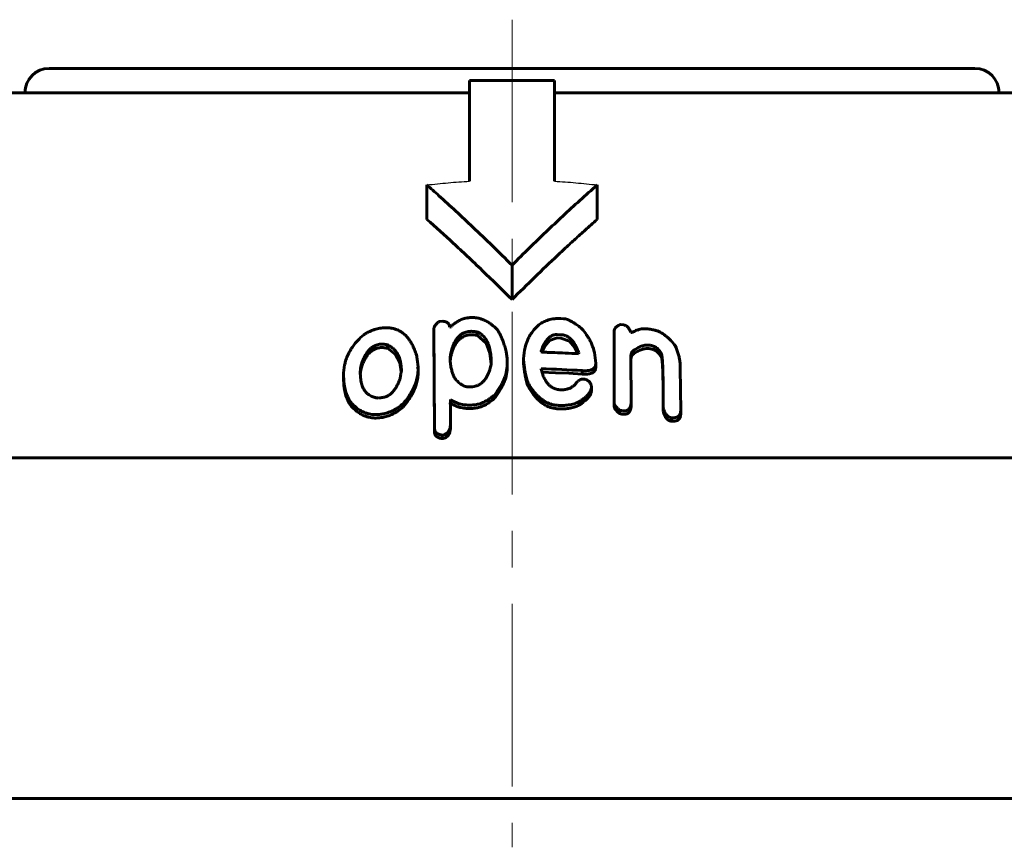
# Model space of a CAD drawing. Header units: millimetres. Extents: x -462 to 920, y -222 to 222.
# Tile 12 of 14: x 697 to 737, y 188 to 222. Entities that reach past the tile are written whole.
import ezdxf

# ---------------------------------------------------------------- set-up
doc = ezdxf.new("R2010")
doc.units = ezdxf.units.MM
for name, pattern in [('K5LT-1', [0]), ('K5LT_AXLED', [12, 7.5, -1.5, 1.5, -1.5]), ('K5LT_BASIC', [0])]:
    doc.linetypes.add(name, pattern=pattern)
doc.layers.add('Системный слой (1)', color=7, linetype='Continuous', true_color=0x6c6c6c)

# ---------------------------------------------------------------- blocks, each defined once
blk = doc.blocks.new('U37')
at = {"layer": 'Системный слой (1)', "color": 150, "linetype": 'K5LT_BASIC', "lineweight": 60, "true_color": 0x0080ff}
for p, q in [((711.961, 208.247), (711.624, 208.501)), ((712.134, 207.911), (711.961, 208.247)), ((712.196, 207.548), (712.134, 207.911))]:
    blk.add_line(p, q, dxfattribs=at)
blk = doc.blocks.new('U41')
at = {"layer": 'Системный слой (1)', "color": 150, "linetype": 'K5LT_BASIC', "lineweight": 60, "true_color": 0x0080ff}
for p, q in [((718.523, 207.499), (717.971, 207.515)), ((719.074, 207.474), (718.523, 207.499)), ((719.626, 207.441), (719.074, 207.474))]:
    blk.add_line(p, q, dxfattribs=at)
blk = doc.blocks.new('U44')
at = {"layer": 'Системный слой (1)', "color": 150, "linetype": 'K5LT_BASIC', "lineweight": 60, "true_color": 0x0080ff}
for p, q in [((721.63, 208.118), (721.662, 208.199)), ((721.662, 208.199), (721.727, 208.267)), ((721.618, 208.034), (721.63, 208.118))]:
    blk.add_line(p, q, dxfattribs=at)
blk = doc.blocks.new('U45')
at = {"layer": 'Системный слой (1)', "color": 150, "linetype": 'K5LT_BASIC', "lineweight": 60, "true_color": 0x0080ff}
for p, q in [((715.68, 208.706), (715.314, 209.034)), ((715.837, 208.295), (715.68, 208.706)), ((715.888, 207.869), (715.837, 208.295))]:
    blk.add_line(p, q, dxfattribs=at)
blk = doc.blocks.new('U47')
at = {"layer": 'Системный слой (1)', "color": 150, "linetype": 'K5LT_BASIC', "lineweight": 60, "true_color": 0x0080ff}
for p, q in [((719.096, 208.789), (718.746, 208.917)), ((719.311, 208.546), (719.096, 208.789)), ((719.443, 208.277), (719.311, 208.546))]:
    blk.add_line(p, q, dxfattribs=at)
blk = doc.blocks.new('U51')
at = {"layer": 'Системный слой (1)', "color": 150, "linetype": 'K5LT_BASIC', "lineweight": 60, "true_color": 0x0080ff}
for p, q in [((710.521, 207.522), (710.513, 207.428)), ((710.537, 207.617), (710.521, 207.522)), ((710.563, 207.711), (710.537, 207.617))]:
    blk.add_line(p, q, dxfattribs=at)
blk = doc.blocks.new('U60')
at = {"layer": 'Системный слой (1)', "color": 150, "linetype": 'K5LT_BASIC', "lineweight": 60, "true_color": 0x0080ff}
for p, q in [((718.282, 208.815), (718.094, 208.592)), ((718.602, 208.925), (718.282, 208.815)), ((718.094, 208.592), (717.97, 208.344))]:
    blk.add_line(p, q, dxfattribs=at)
blk = doc.blocks.new('U65')
at = {"layer": 'Системный слой (1)', "color": 150, "linetype": 'K5LT_BASIC', "lineweight": 60, "true_color": 0x0080ff}
for p, q in [((714.218, 206.17), (714.219, 206.197)), ((714.219, 206.223), (714.219, 206.25)), ((714.219, 206.197), (714.219, 206.223))]:
    blk.add_line(p, q, dxfattribs=at)

msp = doc.modelspace()

# ---------------------------------------------------------------- linework, layer by layer
at = {"layer": 'Системный слой (1)', "color": 30, "linetype": 'K5LT_AXLED', "lineweight": 18, "true_color": 0xff8000}
msp.add_line((716.741, 222), (716.741, 188), dxfattribs=at)
at = {"layer": 'Системный слой (1)', "color": 150, "linetype": 'K5LT_BASIC', "lineweight": 60, "true_color": 0x0080ff}
for p, q in [((697.741, 220), (735.741, 220)), ((714.991, 215.363), (714.991, 219.5)), ((714.991, 219.5), (718.491, 219.5)), ((718.491, 219.5), (718.491, 215.363)), ((691.802, 219), (714.991, 219)), ((718.491, 219), (741.68, 219)), ((713.241, 213.797), (713.241, 215.211)), ((720.241, 213.797), (720.241, 215.211)), ((716.741, 210.5), (716.741, 211.914)), ((713.752, 209.6), (713.895, 209.612)), ((718.746, 209.722), (718.855, 209.716)), ((721.205, 209.475), (721.331, 209.459)), ((713.537, 209.171), (713.537, 209.313)), ((713.554, 205.213), (713.537, 209.313)), ((713.537, 209.171), (713.554, 205.071)), ((714.182, 209.366), (714.202, 209.367)), ((715.314, 209.034), (715.314, 209.175)), ((718.602, 209.066), (718.746, 209.058)), ((720.935, 206.277), (720.935, 209.191)), ((721.618, 209.173), (721.618, 209.153)), ((721.618, 209.153), (721.655, 209.148)), ((711.624, 208.501), (711.624, 208.643)), ((718.602, 208.925), (718.746, 208.917)), ((716.501, 208.365), (716.539, 208.075)), ((717.937, 208.359), (717.954, 208.447)), ((717.954, 208.351), (717.954, 208.447)), ((719.482, 208.308), (719.465, 208.275)), ((720.13, 208.327), (720.185, 207.891)), ((721.727, 208.267), (721.727, 208.408)), ((722.859, 208.162), (722.859, 208.303)), ((710.563, 207.711), (710.563, 207.853)), ((714.202, 208), (714.202, 208.143)), ((716.539, 208.075), (716.539, 207.805)), ((716.539, 207.664), (716.539, 207.805)), ((717.218, 207.856), (717.218, 207.997)), ((720.185, 207.75), (720.185, 207.891)), ((721.618, 208.139), (721.635, 206.264)), ((709.826, 207.244), (709.826, 207.385)), ((712.865, 207.725), (712.886, 207.639)), ((712.886, 207.639), (712.886, 207.745)), ((712.886, 207.498), (712.886, 207.639)), ((717.937, 207.657), (717.937, 207.64)), ((719.626, 207.441), (719.626, 207.583)), ((723.65, 207.684), (723.667, 205.932)), ((717.361, 207.028), (717.361, 207.17)), ((719.646, 207.238), (719.735, 207.231)), ((715.065, 206.919), (714.994, 206.916)), ((716.034, 206.454), (716.034, 206.595)), ((720.004, 206.94), (720.004, 206.906)), ((720.004, 206.764), (720.004, 206.906)), ((710.096, 206.179), (710.096, 206.321)), ((712.272, 206.087), (712.272, 206.229)), ((714.202, 206.248), (714.219, 206.16)), ((714.219, 206.25), (714.219, 206.392)), ((715.137, 206.173), (715.082, 206.17)), ((719.608, 206.239), (719.608, 206.38)), ((720.935, 206.136), (720.935, 206.277)), ((721.635, 206.123), (721.635, 206.264)), ((722.948, 206.055), (722.948, 206.446)), ((714.219, 206.16), (714.219, 205.476)), ((715.137, 206.031), (715.082, 206.029)), ((721.15, 205.827), (721.15, 205.968)), ((721.294, 205.934), (721.276, 205.936)), ((721.294, 205.793), (721.276, 205.795)), ((722.948, 205.914), (722.948, 206.055)), ((723.667, 205.79), (723.667, 205.932)), ((714.219, 205.335), (714.219, 205.476)), ((723.289, 205.504), (723.289, 205.645)), ((714.056, 204.858), (714.056, 204.999)), ((713.895, 204.933), (713.878, 204.932)), ((713.878, 204.791), (713.878, 204.932)), ((713.895, 204.792), (713.878, 204.791)), ((676.741, 204), (756.741, 204)), ((757.741, 190), (675.741, 190))]:
    msp.add_line(p, q, dxfattribs=at)
for centre, radius, start, end in [((697.741, 219), 1, 90, 180), ((735.741, 219), 1, 0, 90), ((716.431, 172.521), 37.245, 80.5945, 80.9028), ((716.965, 167.222), 39.644, 98.0024, 98.2663)]:
    msp.add_arc(centre, radius, start, end, dxfattribs=at)
at = {"layer": 'Системный слой (1)', "color": 7, "linetype": 'K5LT-1'}
for points in [[(713.241, 215.211), (713.385, 215.228), (713.676, 215.259), (714.114, 215.301), (714.553, 215.336), (714.845, 215.355), (714.991, 215.363)], [(718.491, 215.363), (718.636, 215.355), (718.928, 215.336), (719.366, 215.301), (719.804, 215.259), (720.096, 215.228), (720.241, 215.211)]]:
    msp.add_open_spline(points, degree=3, dxfattribs=at)
at = {"layer": 'Системный слой (1)', "color": 150, "linetype": 'K5LT_BASIC', "lineweight": 60, "true_color": 0x0080ff}
for points, knots in [([(716.741, 211.914), (716.209, 212.446), (715.216, 213.415), (714.043, 214.5), (713.407, 215.065), (713.241, 215.211)], [0, 0, 0, 0, 2.785503, 5.164579, 6, 6, 6, 6]), ([(720.241, 215.211), (719.764, 214.792), (718.83, 213.946), (717.669, 212.835), (716.98, 212.154), (716.741, 211.914)], [0, 0, 0, 0, 2.4017, 4.74577, 6, 6, 6, 6]), ([(713.241, 213.797), (713.607, 213.475), (714.161, 212.976), (714.919, 212.272), (715.724, 211.505), (716.336, 210.904), (716.741, 210.5)], [0, 0, 0, 0, 2.151747, 3.280598, 4.526652, 7, 7, 7, 7]), ([(720.241, 213.797), (720.153, 213.719), (719.954, 213.544), (719.684, 213.302), (719.375, 213.023), (719.03, 212.707), (718.443, 212.159), (717.671, 211.421), (717.05, 210.81), (716.741, 210.5)], [0, 0, 0, 0, 0.737512, 1.675221, 2.276235, 3.354583, 4.604913, 7.2952, 10, 10, 10, 10]), ([(713.752, 209.6), (713.719, 209.576), (713.673, 209.538), (713.622, 209.488), (713.586, 209.444), (713.555, 209.396), (713.54, 209.348), (713.537, 209.322), (713.537, 209.313)], [0, 0, 0, 0, 2.763031, 3.942816, 5.011791, 6.831091, 8.223491, 9, 9, 9, 9]), ([(714.182, 209.366), (714.182, 209.397), (714.177, 209.436), (714.158, 209.476), (714.148, 209.494), (714.133, 209.515), (714.11, 209.538), (714.077, 209.562), (714.037, 209.581), (713.977, 209.601), (713.929, 209.609), (713.895, 209.612)], [0, 0, 0, 0, 3.166019, 3.76531, 4.307328, 5.112398, 6.110828, 7.270967, 8.489876, 9.607573, 12, 12, 12, 12]), ([(715.045, 209.763), (714.997, 209.76), (714.927, 209.753), (714.838, 209.735), (714.771, 209.717), (714.697, 209.692), (714.617, 209.66), (714.516, 209.609), (714.405, 209.539), (714.294, 209.453), (714.23, 209.395), (714.202, 209.367)], [0, 0, 0, 0, 1.690778, 2.462622, 3.206433, 4.172037, 5.283571, 6.377912, 8.431278, 10.364413, 12, 12, 12, 12]), ([(716.143, 209.257), (716.09, 209.313), (716, 209.4), (715.876, 209.498), (715.761, 209.576), (715.66, 209.632), (715.537, 209.686), (715.444, 209.717), (715.34, 209.743), (715.226, 209.761), (715.124, 209.766), (715.057, 209.763), (715.045, 209.763)], [0, 0, 0, 0, 2.687989, 4.320078, 5.270497, 7.19846, 7.973166, 9.362157, 10.13956, 11.103342, 12.664179, 13, 13, 13, 13]), ([(717.9, 209.509), (717.817, 209.442), (717.692, 209.321), (717.544, 209.134), (717.447, 208.976), (717.351, 208.775), (717.255, 208.485), (717.221, 208.205), (717.218, 208.026), (717.218, 207.997)], [0, 0, 0, 0, 1.652054, 2.786236, 3.970853, 4.833424, 6.712916, 9.463775, 10, 10, 10, 10]), ([(718.746, 209.722), (718.71, 209.724), (718.653, 209.726), (718.569, 209.723), (718.493, 209.717), (718.399, 209.704), (718.296, 209.681), (718.187, 209.648), (718.051, 209.594), (717.958, 209.545), (717.9, 209.509)], [0, 0, 0, 0, 1.251579, 2.031718, 2.976202, 3.980406, 5.432642, 6.846072, 8.221194, 11, 11, 11, 11]), ([(719.608, 209.304), (719.555, 209.349), (719.473, 209.413), (719.354, 209.498), (719.267, 209.555), (719.178, 209.607), (719.099, 209.647), (719.018, 209.68), (718.939, 209.705), (718.881, 209.714), (718.855, 209.716)], [0, 0, 0, 0, 2.814073, 4.119453, 5.71395, 6.864091, 8.045762, 8.973469, 10.074025, 11, 11, 11, 11]), ([(721.205, 209.475), (721.175, 209.466), (721.126, 209.448), (721.064, 209.415), (721.018, 209.381), (720.982, 209.342), (720.96, 209.304), (720.94, 209.255), (720.935, 209.217), (720.935, 209.191)], [0, 0, 0, 0, 1.898786, 3.176523, 4.536252, 5.880962, 6.982352, 7.873221, 10, 10, 10, 10]), ([(721.618, 209.173), (721.611, 209.187), (721.597, 209.217), (721.571, 209.265), (721.54, 209.313), (721.509, 209.353), (721.479, 209.384), (721.451, 209.408), (721.42, 209.429), (721.389, 209.444), (721.359, 209.454), (721.34, 209.457), (721.331, 209.459)], [0, 0, 0, 0, 1.538204, 3.509798, 5.459812, 7.178476, 8.348925, 9.424773, 10.493132, 11.506831, 12.281727, 13, 13, 13, 13]), ([(710.655, 209.055), (710.565, 208.98), (710.429, 208.853), (710.271, 208.67), (710.168, 208.528), (710.071, 208.37), (709.981, 208.189), (709.911, 207.993), (709.844, 207.724), (709.826, 207.527), (709.826, 207.385)], [0, 0, 0, 0, 1.738836, 2.82707, 3.835327, 4.592273, 5.942738, 7.304619, 8.304245, 11, 11, 11, 11]), ([(711.32, 209.326), (711.245, 209.314), (711.128, 209.285), (711.002, 209.239), (710.9, 209.195), (710.79, 209.139), (710.7, 209.084), (710.655, 209.055)], [0, 0, 0, 0, 2.442065, 3.859676, 4.380073, 6.146694, 8, 8, 8, 8]), ([(712.831, 208.169), (712.809, 208.247), (712.761, 208.396), (712.677, 208.592), (712.591, 208.75), (712.517, 208.861), (712.434, 208.966), (712.354, 209.049), (712.271, 209.119), (712.185, 209.18), (712.102, 209.227), (711.99, 209.276), (711.879, 209.313), (711.717, 209.342), (711.528, 209.35), (711.391, 209.337), (711.32, 209.326)], [0, 0, 0, 0, 2.2688, 4.346965, 5.795623, 7.097762, 7.880491, 9.272701, 10.009309, 10.541229, 11.793552, 12.189864, 13.252639, 14.302688, 15.587717, 17, 17, 17, 17]), ([(714.202, 208.143), (714.213, 208.214), (714.234, 208.327), (714.274, 208.477), (714.311, 208.589), (714.35, 208.683), (714.393, 208.771), (714.436, 208.843), (714.478, 208.901), (714.528, 208.962), (714.58, 209.014), (714.643, 209.063), (714.683, 209.09), (714.74, 209.123), (714.812, 209.154), (714.892, 209.178), (714.971, 209.192), (715.019, 209.196), (715.045, 209.197)], [0, 0, 0, 0, 3.191603, 4.972326, 6.659356, 8.183198, 9.245968, 10.736105, 11.54399, 12.066954, 13.800416, 14.296274, 14.918984, 15.504248, 16.509079, 17.505398, 18.179126, 19, 19, 19, 19]), ([(714.202, 208.001), (714.213, 208.073), (714.234, 208.185), (714.274, 208.336), (714.311, 208.447), (714.35, 208.541), (714.393, 208.63), (714.436, 208.701), (714.478, 208.759), (714.528, 208.821), (714.58, 208.873), (714.643, 208.922), (714.683, 208.949), (714.74, 208.981), (714.812, 209.013), (714.892, 209.036), (714.971, 209.05), (715.019, 209.055), (715.045, 209.056)], [0, 0, 0, 0, 3.191603, 4.972326, 6.659356, 8.183198, 9.245968, 10.736105, 11.54399, 12.066954, 13.800416, 14.296274, 14.918984, 15.504248, 16.509079, 17.505398, 18.179126, 19, 19, 19, 19]), ([(715.314, 209.175), (715.292, 209.178), (715.253, 209.182), (715.197, 209.188), (715.15, 209.193), (715.109, 209.196), (715.081, 209.197), (715.06, 209.198), (715.049, 209.198), (715.045, 209.197)], [0, 0, 0, 0, 2.512746, 4.31796, 6.316921, 7.775851, 8.785342, 9.49352, 10, 10, 10, 10]), ([(715.314, 209.034), (715.292, 209.037), (715.253, 209.041), (715.197, 209.047), (715.15, 209.051), (715.109, 209.054), (715.081, 209.056), (715.06, 209.056), (715.049, 209.056), (715.045, 209.056)], [0, 0, 0, 0, 2.512746, 4.31796, 6.316921, 7.775851, 8.785342, 9.49352, 10, 10, 10, 10]), ([(715.891, 207.881), (715.891, 207.963), (715.886, 208.093), (715.868, 208.269), (715.846, 208.405), (715.819, 208.519), (715.786, 208.625), (715.748, 208.722), (715.702, 208.813), (715.641, 208.911), (715.578, 208.988), (715.496, 209.064), (715.421, 209.121), (715.352, 209.158), (715.314, 209.175)], [0, 0, 0, 0, 2.624666, 4.130215, 5.590446, 6.967239, 7.832652, 9.060281, 10.162212, 10.930306, 12.503607, 13.010403, 13.986996, 15, 15, 15, 15]), ([(716.501, 208.365), (716.483, 208.439), (716.454, 208.545), (716.41, 208.685), (716.374, 208.789), (716.332, 208.895), (716.28, 209.012), (716.22, 209.132), (716.169, 209.217), (716.143, 209.257)], [0, 0, 0, 0, 2.447631, 3.454655, 4.616609, 5.896677, 7.024027, 8.558937, 10, 10, 10, 10]), ([(718.602, 209.066), (718.587, 209.067), (718.563, 209.067), (718.528, 209.065), (718.494, 209.06), (718.454, 209.05), (718.413, 209.036), (718.371, 209.017), (718.328, 208.991), (718.283, 208.959), (718.237, 208.917), (718.191, 208.868), (718.147, 208.813), (718.101, 208.746), (718.049, 208.658), (717.999, 208.555), (717.967, 208.48), (717.954, 208.447)], [0, 0, 0, 0, 0.71624, 1.083961, 1.621511, 2.292582, 3.021465, 3.772067, 4.607585, 5.612885, 6.776045, 8.070721, 9.477831, 10.923969, 12.939811, 15.737414, 18, 18, 18, 18]), ([(719.482, 208.308), (719.463, 208.367), (719.428, 208.462), (719.369, 208.588), (719.319, 208.677), (719.273, 208.746), (719.231, 208.8), (719.18, 208.859), (719.121, 208.913), (719.059, 208.957), (719.013, 208.985), (718.968, 209.007), (718.91, 209.029), (718.837, 209.049), (718.777, 209.057), (718.746, 209.058)], [0, 0, 0, 0, 3.002362, 4.858217, 6.578313, 7.740329, 8.616644, 9.576525, 11.147917, 11.957211, 12.599347, 13.260372, 13.863115, 14.875738, 16, 16, 16, 16]), ([(720.13, 208.327), (720.102, 208.438), (720.048, 208.6), (719.953, 208.804), (719.879, 208.939), (719.771, 209.106), (719.678, 209.225), (719.608, 209.304)], [0, 0, 0, 0, 2.594918, 3.813, 4.911823, 5.883665, 8, 8, 8, 8]), ([(722.32, 209.297), (722.271, 209.305), (722.18, 209.31), (722.061, 209.297), (721.981, 209.279), (721.889, 209.253), (721.784, 209.213), (721.696, 209.17), (721.655, 209.148)], [0, 0, 0, 0, 1.797894, 3.292066, 4.441356, 4.95257, 7.007475, 9, 9, 9, 9]), ([(723.435, 208.609), (723.384, 208.677), (723.306, 208.773), (723.185, 208.898), (723.098, 208.978), (723.012, 209.045), (722.938, 209.097), (722.862, 209.143), (722.767, 209.192), (722.651, 209.236), (722.564, 209.257), (722.518, 209.265)], [0, 0, 0, 0, 2.960033, 4.16016, 5.696388, 6.764065, 7.573178, 8.458309, 9.45452, 10.706472, 12, 12, 12, 12]), ([(710.563, 207.853), (710.583, 207.915), (710.615, 208.008), (710.672, 208.136), (710.72, 208.227), (710.779, 208.321), (710.836, 208.394), (710.908, 208.471), (710.969, 208.524), (711.033, 208.567), (711.077, 208.592), (711.139, 208.622), (711.214, 208.649), (711.275, 208.661), (711.303, 208.666)], [0, 0, 0, 0, 2.904128, 4.270601, 5.970636, 7.232127, 8.788854, 9.643034, 11.261401, 11.743952, 12.382763, 13.003859, 14.064167, 15, 15, 15, 15]), ([(711.624, 208.643), (711.596, 208.65), (711.539, 208.662), (711.455, 208.672), (711.376, 208.674), (711.327, 208.669), (711.303, 208.666)], [0, 0, 0, 0, 1.970782, 3.851431, 5.51168, 7, 7, 7, 7]), ([(712.2, 207.561), (712.2, 207.65), (712.192, 207.798), (712.157, 207.979), (712.124, 208.088), (712.095, 208.164), (712.063, 208.232), (712.018, 208.313), (711.957, 208.397), (711.882, 208.477), (711.797, 208.547), (711.71, 208.601), (711.65, 208.631), (711.624, 208.643)], [0, 0, 0, 0, 3.037142, 5.030314, 6.241486, 6.91014, 7.768581, 8.731215, 9.943266, 11.090941, 12.136334, 13.229737, 14, 14, 14, 14]), ([(721.727, 208.408), (721.773, 208.441), (721.851, 208.492), (721.959, 208.548), (722.029, 208.578), (722.092, 208.599), (722.158, 208.618), (722.239, 208.632), (722.324, 208.636), (722.38, 208.631), (722.409, 208.626)], [0, 0, 0, 0, 2.853611, 4.503882, 5.722752, 6.341165, 7.479859, 8.742938, 9.818625, 11, 11, 11, 11]), ([(722.409, 208.626), (722.433, 208.623), (722.471, 208.615), (722.52, 208.6), (722.563, 208.584), (722.612, 208.561), (722.672, 208.525), (722.734, 208.474), (722.785, 208.418), (722.827, 208.361), (722.848, 208.324), (722.859, 208.303)], [0, 0, 0, 0, 1.354483, 2.159293, 2.937334, 3.932436, 5.319582, 7.124477, 8.922473, 10.329576, 12, 12, 12, 12]), ([(723.65, 207.684), (723.65, 207.774), (723.642, 207.917), (723.609, 208.113), (723.554, 208.332), (723.49, 208.497), (723.435, 208.609)], [0, 0, 0, 0, 2.057599, 3.237444, 4.414988, 7, 7, 7, 7]), ([(711.303, 208.524), (711.282, 208.521), (711.234, 208.512), (711.169, 208.492), (711.107, 208.466), (711.057, 208.44), (710.986, 208.396), (710.92, 208.341), (710.851, 208.27), (710.801, 208.208), (710.755, 208.141), (710.709, 208.066), (710.666, 207.982), (710.613, 207.86), (710.582, 207.771), (710.563, 207.711)], [0, 0, 0, 0, 0.748424, 1.682875, 2.352816, 3.13287, 3.75136, 5.471912, 6.433906, 7.762068, 8.829089, 9.944953, 11.606397, 13.067026, 16, 16, 16, 16]), ([(711.624, 208.501), (711.596, 208.508), (711.539, 208.521), (711.455, 208.531), (711.376, 208.533), (711.327, 208.528), (711.303, 208.524)], [0, 0, 0, 0, 1.970782, 3.851431, 5.51168, 7, 7, 7, 7]), ([(717.937, 208.359), (717.943, 208.356), (717.953, 208.351), (717.966, 208.346), (717.978, 208.342), (717.987, 208.34), (717.992, 208.34)], [0, 0, 0, 0, 2.590913, 3.985375, 5.279698, 7, 7, 7, 7]), ([(717.992, 208.34), (718.046, 208.338), (718.15, 208.335), (718.318, 208.329), (718.576, 208.32), (718.963, 208.303), (719.287, 208.286), (719.465, 208.275)], [0, 0, 0, 0, 0.885205, 1.687785, 2.734791, 5.087884, 8, 8, 8, 8]), ([(721.618, 208.139), (721.618, 208.167), (721.62, 208.213), (721.633, 208.275), (721.658, 208.341), (721.692, 208.385), (721.727, 208.408)], [0, 0, 0, 0, 1.995123, 3.281781, 4.513032, 7, 7, 7, 7]), ([(721.727, 208.267), (721.773, 208.3), (721.851, 208.351), (721.959, 208.407), (722.029, 208.436), (722.092, 208.458), (722.158, 208.477), (722.239, 208.49), (722.324, 208.494), (722.38, 208.49), (722.409, 208.485)], [0, 0, 0, 0, 2.853611, 4.503882, 5.722752, 6.341165, 7.479859, 8.742938, 9.818625, 11, 11, 11, 11]), ([(722.409, 208.485), (722.433, 208.481), (722.471, 208.473), (722.52, 208.458), (722.563, 208.443), (722.612, 208.42), (722.672, 208.383), (722.734, 208.333), (722.785, 208.277), (722.827, 208.22), (722.848, 208.182), (722.859, 208.162)], [0, 0, 0, 0, 1.354483, 2.159293, 2.937334, 3.932436, 5.319582, 7.124477, 8.922473, 10.329576, 12, 12, 12, 12]), ([(722.859, 208.303), (722.861, 208.303), (722.863, 208.302), (722.865, 208.3), (722.867, 208.298), (722.869, 208.296), (722.872, 208.291), (722.875, 208.284), (722.88, 208.271), (722.885, 208.252), (722.891, 208.225), (722.896, 208.193), (722.902, 208.147), (722.909, 208.087), (722.915, 208.008), (722.922, 207.904), (722.929, 207.752), (722.936, 207.547), (722.942, 207.31), (722.945, 207.081), (722.947, 206.795), (722.948, 206.587), (722.948, 206.446)], [0, 0, 0, 0, 0.041405, 0.059023, 0.082527, 0.115643, 0.166503, 0.252017, 0.405228, 0.645051, 0.969161, 1.370612, 1.854734, 2.633106, 3.612035, 4.757665, 6.500102, 9.226654, 12.375168, 15.28587, 17.74582, 23, 23, 23, 23]), ([(710.563, 207.853), (710.549, 207.813), (710.527, 207.726), (710.514, 207.611), (710.512, 207.536), (710.512, 207.508)], [0, 0, 0, 0, 2.105656, 4.499335, 6, 6, 6, 6]), ([(712.886, 207.745), (712.886, 207.747), (712.885, 207.754), (712.884, 207.766), (712.882, 207.784), (712.879, 207.809), (712.874, 207.85), (712.867, 207.907), (712.852, 208.015), (712.84, 208.105), (712.831, 208.169)], [0, 0, 0, 0, 0.186985, 0.554316, 0.91041, 1.554744, 2.559124, 4.045888, 5.97909, 11, 11, 11, 11]), ([(714.202, 208), (714.208, 207.927), (714.22, 207.821), (714.244, 207.687), (714.263, 207.601), (714.283, 207.523), (714.314, 207.426), (714.341, 207.356), (714.363, 207.31)], [0, 0, 0, 0, 2.806796, 4.072363, 5.168119, 6.185917, 7.124989, 9, 9, 9, 9]), ([(715.065, 206.919), (715.105, 206.921), (715.177, 206.929), (715.262, 206.951), (715.317, 206.971), (715.359, 206.989), (715.404, 207.012), (715.457, 207.046), (715.512, 207.089), (715.566, 207.14), (715.617, 207.198), (715.66, 207.259), (715.707, 207.334), (715.755, 207.428), (715.805, 207.551), (715.853, 207.704), (715.878, 207.817), (715.891, 207.881)], [0, 0, 0, 0, 1.267579, 2.281051, 2.818295, 3.206122, 3.803932, 4.565627, 5.433718, 6.370387, 7.386995, 8.458328, 9.370876, 11.019039, 12.9232, 15.067454, 18, 18, 18, 18]), ([(716.034, 206.595), (716.115, 206.704), (716.227, 206.87), (716.355, 207.103), (716.437, 207.288), (716.497, 207.471), (716.531, 207.643), (716.539, 207.751), (716.539, 207.805)], [0, 0, 0, 0, 2.602905, 3.872901, 5.304934, 6.703508, 7.852297, 9, 9, 9, 9]), ([(717.218, 207.997), (717.225, 207.92), (717.239, 207.795), (717.283, 207.519), (717.324, 207.321), (717.361, 207.17)], [0, 0, 0, 0, 1.682059, 2.689378, 6, 6, 6, 6]), ([(717.218, 207.856), (717.225, 207.778), (717.239, 207.654), (717.283, 207.378), (717.324, 207.18), (717.361, 207.028)], [0, 0, 0, 0, 1.682059, 2.689378, 6, 6, 6, 6]), ([(719.626, 207.583), (719.679, 207.579), (719.771, 207.575), (719.866, 207.584), (719.914, 207.592), (719.941, 207.598), (719.979, 207.608), (720.022, 207.624), (720.067, 207.648), (720.105, 207.678), (720.133, 207.71), (720.158, 207.75), (720.18, 207.81), (720.185, 207.861), (720.185, 207.891)], [0, 0, 0, 0, 2.906104, 4.774367, 5.093595, 5.587169, 6.296414, 7.244994, 8.285155, 9.347949, 10.330734, 11.152742, 12.745573, 15, 15, 15, 15]), ([(722.859, 208.162), (722.861, 208.161), (722.863, 208.16), (722.865, 208.159), (722.867, 208.157), (722.869, 208.154), (722.872, 208.15), (722.875, 208.142), (722.88, 208.129), (722.885, 208.11), (722.891, 208.084), (722.896, 208.051), (722.902, 208.006), (722.909, 207.945), (722.915, 207.867), (722.922, 207.762), (722.929, 207.611), (722.936, 207.405), (722.942, 207.169), (722.945, 206.939), (722.947, 206.653), (722.948, 206.446), (722.948, 206.304)], [0, 0, 0, 0, 0.041405, 0.059023, 0.082527, 0.115643, 0.166503, 0.252017, 0.405228, 0.645051, 0.969161, 1.370612, 1.854734, 2.633106, 3.612035, 4.757665, 6.500102, 9.226654, 12.375168, 15.28587, 17.74582, 23, 23, 23, 23]), ([(709.826, 207.385), (709.826, 207.289), (709.833, 207.146), (709.859, 206.959), (709.896, 206.779), (709.964, 206.563), (710.047, 206.399), (710.096, 206.321)], [0, 0, 0, 0, 2.070939, 3.099266, 4.106596, 6.068724, 8, 8, 8, 8]), ([(710.512, 207.508), (710.512, 207.436), (710.516, 207.323), (710.536, 207.172), (710.56, 207.061), (710.589, 206.966), (710.628, 206.869), (710.675, 206.783), (710.743, 206.692), (710.807, 206.63), (710.881, 206.576), (710.95, 206.536), (711.033, 206.502), (711.137, 206.472), (711.216, 206.459), (711.266, 206.455)], [0, 0, 0, 0, 2.616272, 4.080238, 5.475185, 6.748314, 7.645074, 9.228259, 10.16163, 11.534466, 12.1368, 13.037394, 13.900674, 14.701953, 16, 16, 16, 16]), ([(712.146, 207.249), (712.15, 207.278), (712.157, 207.328), (712.167, 207.396), (712.176, 207.447), (712.183, 207.486), (712.188, 207.512), (712.192, 207.53), (712.196, 207.546), (712.198, 207.556), (712.2, 207.561)], [0, 0, 0, 0, 3.085543, 5.219641, 7.205968, 8.517964, 9.296772, 9.980017, 10.456736, 11, 11, 11, 11]), ([(712.272, 206.229), (712.347, 206.316), (712.471, 206.475), (712.602, 206.68), (712.686, 206.836), (712.752, 206.98), (712.817, 207.156), (712.871, 207.382), (712.886, 207.549), (712.886, 207.639)], [0, 0, 0, 0, 2.026055, 3.580087, 4.476427, 5.366037, 6.602313, 8.142607, 10, 10, 10, 10]), ([(712.272, 206.087), (712.347, 206.175), (712.471, 206.333), (712.602, 206.538), (712.686, 206.695), (712.752, 206.838), (712.817, 207.015), (712.871, 207.241), (712.886, 207.407), (712.886, 207.498)], [0, 0, 0, 0, 2.026055, 3.580087, 4.476427, 5.366037, 6.602313, 8.142607, 10, 10, 10, 10]), ([(712.865, 207.725), (712.869, 207.726), (712.873, 207.727), (712.878, 207.729), (712.881, 207.731), (712.883, 207.734), (712.885, 207.738), (712.886, 207.742), (712.886, 207.745)], [0, 0, 0, 0, 2.492251, 3.477821, 4.343884, 5.213958, 6.226146, 9, 9, 9, 9]), ([(716.034, 206.454), (716.115, 206.563), (716.227, 206.728), (716.355, 206.962), (716.437, 207.146), (716.497, 207.329), (716.531, 207.502), (716.539, 207.61), (716.539, 207.664)], [0, 0, 0, 0, 2.602905, 3.872901, 5.304934, 6.703508, 7.852297, 9, 9, 9, 9]), ([(717.937, 207.64), (717.951, 207.58), (717.977, 207.487), (718.023, 207.362), (718.064, 207.27), (718.106, 207.193), (718.152, 207.121), (718.196, 207.062), (718.242, 207.012), (718.295, 206.962), (718.35, 206.919), (718.422, 206.877), (718.486, 206.847), (718.569, 206.82), (718.65, 206.804), (718.705, 206.799), (718.729, 206.798)], [0, 0, 0, 0, 2.88206, 4.488498, 6.014338, 7.398283, 8.366384, 9.727225, 10.527572, 11.124514, 12.650289, 13.21123, 14.206572, 15.156437, 16.225426, 17, 17, 17, 17]), ([(719.626, 207.441), (719.679, 207.437), (719.771, 207.434), (719.866, 207.442), (719.914, 207.451), (719.941, 207.456), (719.979, 207.466), (720.022, 207.483), (720.067, 207.507), (720.105, 207.536), (720.133, 207.568), (720.158, 207.609), (720.18, 207.668), (720.185, 207.72), (720.185, 207.75)], [0, 0, 0, 0, 2.906104, 4.774367, 5.093595, 5.587169, 6.296414, 7.244994, 8.285155, 9.347949, 10.330734, 11.152742, 12.745573, 15, 15, 15, 15]), ([(709.826, 207.244), (709.826, 207.148), (709.833, 207.005), (709.859, 206.818), (709.896, 206.638), (709.964, 206.421), (710.047, 206.258), (710.096, 206.179)], [0, 0, 0, 0, 2.070939, 3.099266, 4.106596, 6.068724, 8, 8, 8, 8]), ([(711.446, 206.48), (711.471, 206.484), (711.506, 206.491), (711.554, 206.506), (711.597, 206.522), (711.65, 206.548), (711.705, 206.582), (711.761, 206.625), (711.819, 206.679), (711.874, 206.741), (711.922, 206.804), (711.975, 206.884), (712.036, 206.991), (712.096, 207.12), (712.13, 207.208), (712.146, 207.249)], [0, 0, 0, 0, 0.923689, 1.284071, 1.868561, 2.653212, 3.548347, 4.415861, 5.550427, 6.93449, 8.030289, 9.142636, 11.354741, 13.846563, 16, 16, 16, 16]), ([(714.363, 207.31), (714.395, 207.266), (714.448, 207.2), (714.528, 207.117), (714.582, 207.07), (714.628, 207.035), (714.666, 207.008), (714.721, 206.977), (714.775, 206.952), (714.834, 206.933), (714.893, 206.919), (714.951, 206.915), (714.986, 206.915), (714.994, 206.916)], [0, 0, 0, 0, 3.331425, 5.078353, 6.741631, 7.39557, 8.260421, 9.292326, 10.739849, 11.290675, 12.378185, 13.625948, 14, 14, 14, 14]), ([(717.361, 207.17), (717.404, 207.085), (717.467, 206.972), (717.573, 206.812), (717.658, 206.699), (717.746, 206.597), (717.814, 206.529), (717.879, 206.468), (717.946, 206.413), (718.059, 206.334), (718.16, 206.276), (718.268, 206.232), (718.337, 206.207), (718.443, 206.178), (718.549, 206.161), (718.62, 206.157), (718.636, 206.156)], [0, 0, 0, 0, 3.264913, 4.301952, 6.295987, 7.813298, 8.553175, 9.269068, 10.517882, 11.121868, 13.260757, 13.748694, 14.250412, 15.212712, 16.577945, 17, 17, 17, 17]), ([(717.361, 207.028), (717.404, 206.943), (717.467, 206.831), (717.573, 206.671), (717.658, 206.557), (717.746, 206.456), (717.814, 206.387), (717.879, 206.327), (717.946, 206.272), (718.059, 206.192), (718.16, 206.135), (718.268, 206.091), (718.337, 206.066), (718.443, 206.037), (718.549, 206.02), (718.62, 206.015), (718.636, 206.014)], [0, 0, 0, 0, 3.264913, 4.301952, 6.295987, 7.813298, 8.553175, 9.269068, 10.517882, 11.121868, 13.260757, 13.748694, 14.250412, 15.212712, 16.577945, 17, 17, 17, 17]), ([(719.394, 207.097), (719.367, 207.06), (719.322, 207.005), (719.247, 206.94), (719.188, 206.899), (719.129, 206.867), (719.07, 206.842), (719.008, 206.823), (718.941, 206.808), (718.848, 206.796), (718.775, 206.796), (718.729, 206.798)], [0, 0, 0, 0, 2.508555, 3.866338, 5.084946, 6.065191, 7.04458, 8.013111, 8.971042, 10.040945, 12, 12, 12, 12]), ([(719.646, 207.238), (719.636, 207.239), (719.623, 207.238), (719.605, 207.235), (719.588, 207.23), (719.564, 207.221), (719.535, 207.206), (719.504, 207.187), (719.476, 207.167), (719.439, 207.138), (719.412, 207.114), (719.394, 207.097)], [0, 0, 0, 0, 1.02211, 1.379984, 1.985369, 3.013678, 4.351407, 5.893093, 7.419454, 8.671525, 12, 12, 12, 12]), ([(720.004, 206.94), (720, 206.961), (719.992, 206.992), (719.975, 207.036), (719.955, 207.074), (719.926, 207.116), (719.888, 207.154), (719.849, 207.182), (719.814, 207.202), (719.776, 207.218), (719.75, 207.227), (719.735, 207.231)], [0, 0, 0, 0, 2.116859, 3.151405, 4.504638, 6.138743, 7.736065, 8.963192, 9.989886, 10.858108, 12, 12, 12, 12]), ([(715.137, 206.173), (715.203, 206.175), (715.326, 206.193), (715.459, 206.235), (715.557, 206.276), (715.633, 206.312), (715.74, 206.372), (715.878, 206.465), (715.978, 206.546), (716.034, 206.595)], [0, 0, 0, 0, 1.781104, 3.416835, 3.90908, 4.847495, 5.893102, 7.578075, 10, 10, 10, 10]), ([(719.608, 206.38), (719.659, 206.417), (719.741, 206.48), (719.832, 206.565), (719.881, 206.622), (719.913, 206.662), (719.939, 206.7), (719.971, 206.757), (719.997, 206.826), (720.004, 206.882), (720.004, 206.906)], [0, 0, 0, 0, 2.792614, 4.650119, 5.785044, 6.401832, 7.178962, 8.029002, 9.735831, 11, 11, 11, 11]), ([(719.608, 206.239), (719.659, 206.275), (719.741, 206.339), (719.832, 206.424), (719.881, 206.48), (719.913, 206.521), (719.939, 206.558), (719.971, 206.616), (719.997, 206.685), (720.004, 206.74), (720.004, 206.764)], [0, 0, 0, 0, 2.792614, 4.650119, 5.785044, 6.401832, 7.178962, 8.029002, 9.735831, 11, 11, 11, 11]), ([(710.096, 206.321), (710.151, 206.252), (710.249, 206.145), (710.391, 206.028), (710.522, 205.94), (710.631, 205.884), (710.756, 205.837), (710.858, 205.807), (710.999, 205.783), (711.164, 205.773), (711.286, 205.783), (711.354, 205.792)], [0, 0, 0, 0, 2.607965, 4.140629, 5.083942, 6.819207, 7.234791, 8.344464, 9.337302, 10.497818, 12, 12, 12, 12]), ([(710.096, 206.179), (710.151, 206.111), (710.249, 206.004), (710.391, 205.886), (710.522, 205.798), (710.631, 205.742), (710.756, 205.695), (710.858, 205.665), (710.999, 205.641), (711.164, 205.632), (711.286, 205.641), (711.354, 205.651)], [0, 0, 0, 0, 2.607965, 4.140629, 5.083942, 6.819207, 7.234791, 8.344464, 9.337302, 10.497818, 12, 12, 12, 12]), ([(711.354, 205.792), (711.409, 205.8), (711.499, 205.817), (711.608, 205.847), (711.691, 205.874), (711.771, 205.905), (711.862, 205.946), (711.96, 205.998), (712.105, 206.088), (712.206, 206.169), (712.272, 206.229)], [0, 0, 0, 0, 1.661691, 2.753172, 3.459885, 4.321429, 5.401412, 6.596369, 7.89287, 11, 11, 11, 11]), ([(714.202, 206.248), (714.203, 206.248), (714.205, 206.248), (714.206, 206.249), (714.207, 206.25), (714.208, 206.252), (714.209, 206.255), (714.211, 206.26), (714.213, 206.269), (714.215, 206.282), (714.217, 206.3), (714.218, 206.32), (714.219, 206.351), (714.219, 206.375), (714.219, 206.392)], [0, 0, 0, 0, 0.188817, 0.323951, 0.431236, 0.593904, 0.853948, 1.312042, 2.149654, 3.626913, 5.527028, 7.638768, 9.869349, 15, 15, 15, 15]), ([(714.219, 206.392), (714.263, 206.362), (714.336, 206.318), (714.435, 206.273), (714.528, 206.237), (714.633, 206.206), (714.753, 206.184), (714.901, 206.168), (715.007, 206.167), (715.082, 206.17)], [0, 0, 0, 0, 1.939633, 3.083508, 3.732707, 5.310357, 6.694048, 7.636489, 10, 10, 10, 10]), ([(714.219, 206.25), (714.263, 206.22), (714.336, 206.176), (714.435, 206.131), (714.528, 206.096), (714.633, 206.065), (714.753, 206.043), (714.901, 206.027), (715.007, 206.026), (715.082, 206.029)], [0, 0, 0, 0, 1.939633, 3.083508, 3.732707, 5.310357, 6.694048, 7.636489, 10, 10, 10, 10]), ([(715.137, 206.031), (715.203, 206.034), (715.326, 206.052), (715.459, 206.094), (715.557, 206.134), (715.633, 206.171), (715.74, 206.231), (715.878, 206.323), (715.978, 206.405), (716.034, 206.454)], [0, 0, 0, 0, 1.781104, 3.416835, 3.90908, 4.847495, 5.893102, 7.578075, 10, 10, 10, 10]), ([(718.636, 206.156), (718.706, 206.152), (718.81, 206.151), (718.954, 206.158), (719.068, 206.171), (719.186, 206.192), (719.291, 206.22), (719.379, 206.252), (719.45, 206.283), (719.528, 206.324), (719.578, 206.358), (719.608, 206.38)], [0, 0, 0, 0, 2.347762, 3.46903, 4.848739, 6.231885, 7.618796, 8.655743, 9.630321, 10.481718, 12, 12, 12, 12]), ([(718.636, 206.014), (718.706, 206.011), (718.81, 206.009), (718.954, 206.017), (719.068, 206.029), (719.186, 206.051), (719.291, 206.079), (719.379, 206.11), (719.45, 206.142), (719.528, 206.183), (719.578, 206.216), (719.608, 206.239)], [0, 0, 0, 0, 2.347762, 3.46903, 4.848739, 6.231885, 7.618796, 8.655743, 9.630321, 10.481718, 12, 12, 12, 12]), ([(720.935, 206.277), (720.935, 206.259), (720.939, 206.229), (720.953, 206.189), (720.969, 206.156), (720.995, 206.114), (721.045, 206.055), (721.103, 206.004), (721.143, 205.974), (721.15, 205.968)], [0, 0, 0, 0, 1.564359, 2.638627, 3.506303, 4.548089, 6.519936, 9.337585, 10, 10, 10, 10]), ([(721.294, 205.934), (721.318, 205.931), (721.353, 205.93), (721.394, 205.933), (721.419, 205.938), (721.447, 205.945), (721.48, 205.958), (721.512, 205.978), (721.542, 206.005), (721.567, 206.036), (721.59, 206.076), (721.611, 206.126), (721.627, 206.192), (721.633, 206.239), (721.635, 206.264)], [0, 0, 0, 0, 1.654944, 2.254346, 2.733703, 3.436882, 4.290059, 5.278575, 6.401537, 7.59791, 8.74822, 10.506877, 12.651845, 15, 15, 15, 15]), ([(711.354, 205.651), (711.409, 205.658), (711.499, 205.675), (711.608, 205.705), (711.691, 205.732), (711.771, 205.763), (711.862, 205.804), (711.96, 205.857), (712.105, 205.947), (712.206, 206.028), (712.272, 206.087)], [0, 0, 0, 0, 1.661691, 2.753172, 3.459885, 4.321429, 5.401412, 6.596369, 7.89287, 11, 11, 11, 11]), ([(720.935, 206.136), (720.935, 206.118), (720.939, 206.087), (720.953, 206.048), (720.969, 206.015), (720.995, 205.973), (721.045, 205.913), (721.103, 205.863), (721.143, 205.832), (721.15, 205.827)], [0, 0, 0, 0, 1.564359, 2.638627, 3.506303, 4.548089, 6.519936, 9.337585, 10, 10, 10, 10]), ([(721.15, 205.968), (721.156, 205.964), (721.168, 205.959), (721.189, 205.952), (721.211, 205.947), (721.241, 205.941), (721.263, 205.938), (721.276, 205.936)], [0, 0, 0, 0, 1.367009, 2.457558, 3.993434, 5.488931, 8, 8, 8, 8]), ([(721.15, 205.827), (721.156, 205.823), (721.168, 205.818), (721.189, 205.811), (721.211, 205.805), (721.241, 205.8), (721.263, 205.796), (721.276, 205.795)], [0, 0, 0, 0, 1.367009, 2.457559, 3.993435, 5.488932, 8, 8, 8, 8]), ([(721.294, 205.793), (721.318, 205.79), (721.353, 205.788), (721.394, 205.792), (721.419, 205.796), (721.447, 205.804), (721.48, 205.817), (721.512, 205.837), (721.542, 205.863), (721.567, 205.895), (721.59, 205.934), (721.611, 205.985), (721.627, 206.05), (721.633, 206.098), (721.635, 206.123)], [0, 0, 0, 0, 1.654944, 2.254346, 2.733703, 3.436882, 4.290059, 5.278575, 6.401537, 7.59791, 8.74822, 10.506877, 12.651845, 15, 15, 15, 15]), ([(722.948, 206.055), (722.957, 206.016), (722.976, 205.953), (723.008, 205.877), (723.037, 205.824), (723.065, 205.783), (723.102, 205.74), (723.141, 205.706), (723.183, 205.681), (723.218, 205.664), (723.253, 205.653), (723.278, 205.647), (723.289, 205.645)], [0, 0, 0, 0, 3.209461, 5.076039, 6.199775, 7.597262, 8.554716, 10.1208, 10.885715, 11.538936, 12.404972, 13, 13, 13, 13]), ([(722.948, 205.914), (722.957, 205.874), (722.976, 205.811), (723.008, 205.735), (723.037, 205.683), (723.065, 205.642), (723.102, 205.598), (723.141, 205.565), (723.183, 205.539), (723.218, 205.523), (723.253, 205.511), (723.278, 205.506), (723.289, 205.504)], [0, 0, 0, 0, 3.209461, 5.076039, 6.199775, 7.597262, 8.554716, 10.1208, 10.885715, 11.538936, 12.404972, 13, 13, 13, 13]), ([(723.289, 205.645), (723.338, 205.643), (723.398, 205.645), (723.463, 205.658), (723.494, 205.667), (723.529, 205.68), (723.565, 205.701), (723.596, 205.727), (723.619, 205.754), (723.643, 205.793), (723.663, 205.851), (723.667, 205.903), (723.667, 205.932)], [0, 0, 0, 0, 2.88667, 3.491287, 4.082529, 4.947234, 5.93797, 6.96581, 7.914904, 8.729672, 10.622346, 13, 13, 13, 13]), ([(723.289, 205.504), (723.338, 205.502), (723.398, 205.504), (723.463, 205.517), (723.494, 205.525), (723.529, 205.539), (723.565, 205.559), (723.596, 205.585), (723.619, 205.613), (723.643, 205.652), (723.663, 205.71), (723.667, 205.762), (723.667, 205.79)], [0, 0, 0, 0, 2.88667, 3.491287, 4.082529, 4.947234, 5.93797, 6.96581, 7.914904, 8.729672, 10.622346, 13, 13, 13, 13]), ([(714.056, 204.999), (714.076, 205.013), (714.112, 205.048), (714.148, 205.103), (714.174, 205.161), (714.192, 205.219), (714.207, 205.29), (714.217, 205.377), (714.219, 205.442), (714.219, 205.476)], [0, 0, 0, 0, 1.183914, 2.534912, 3.596627, 4.793439, 6.077725, 7.927733, 10, 10, 10, 10]), ([(713.554, 205.213), (713.554, 205.186), (713.56, 205.142), (713.582, 205.091), (713.606, 205.056), (713.633, 205.027), (713.674, 204.998), (713.723, 204.973), (713.791, 204.949), (713.844, 204.937), (713.878, 204.932)], [0, 0, 0, 0, 2.197039, 3.611412, 4.368625, 5.376753, 6.546526, 7.778856, 8.924314, 11, 11, 11, 11]), ([(713.554, 205.071), (713.554, 205.045), (713.56, 205), (713.582, 204.949), (713.606, 204.915), (713.633, 204.886), (713.674, 204.856), (713.723, 204.832), (713.791, 204.807), (713.844, 204.796), (713.878, 204.791)], [0, 0, 0, 0, 2.197039, 3.611412, 4.368625, 5.376753, 6.546526, 7.778856, 8.924314, 11, 11, 11, 11]), ([(713.895, 204.933), (713.9, 204.934), (713.911, 204.935), (713.928, 204.94), (713.947, 204.947), (713.97, 204.956), (714.007, 204.973), (714.037, 204.989), (714.056, 204.999)], [0, 0, 0, 0, 0.659941, 1.593255, 2.707914, 3.739806, 5.480555, 9, 9, 9, 9]), ([(714.056, 204.858), (714.076, 204.872), (714.112, 204.906), (714.148, 204.962), (714.174, 205.02), (714.192, 205.078), (714.207, 205.149), (714.217, 205.236), (714.219, 205.301), (714.219, 205.335)], [0, 0, 0, 0, 1.183914, 2.534912, 3.596627, 4.793439, 6.077725, 7.927733, 10, 10, 10, 10]), ([(713.895, 204.792), (713.9, 204.792), (713.911, 204.794), (713.928, 204.799), (713.947, 204.805), (713.97, 204.815), (714.007, 204.832), (714.037, 204.847), (714.056, 204.858)], [0, 0, 0, 0, 0.659941, 1.593255, 2.707914, 3.739806, 5.480555, 9, 9, 9, 9])]:
    msp.add_open_spline(points, degree=3, knots=knots, dxfattribs=at)
msp.add_open_spline([(719.626, 207.583), (719.063, 207.62), (718.501, 207.645), (717.937, 207.657)], degree=3, dxfattribs=at)

# ---------------------------------------------------------------- block references
at = {"layer": 'Системный слой (1)'}
for name in ['U45', 'U60', 'U47', 'U37', 'U44', 'U51', 'U41', 'U65']:
    msp.add_blockref(name, (0, 0), dxfattribs=at)

doc.saveas('drawing.dxf')
